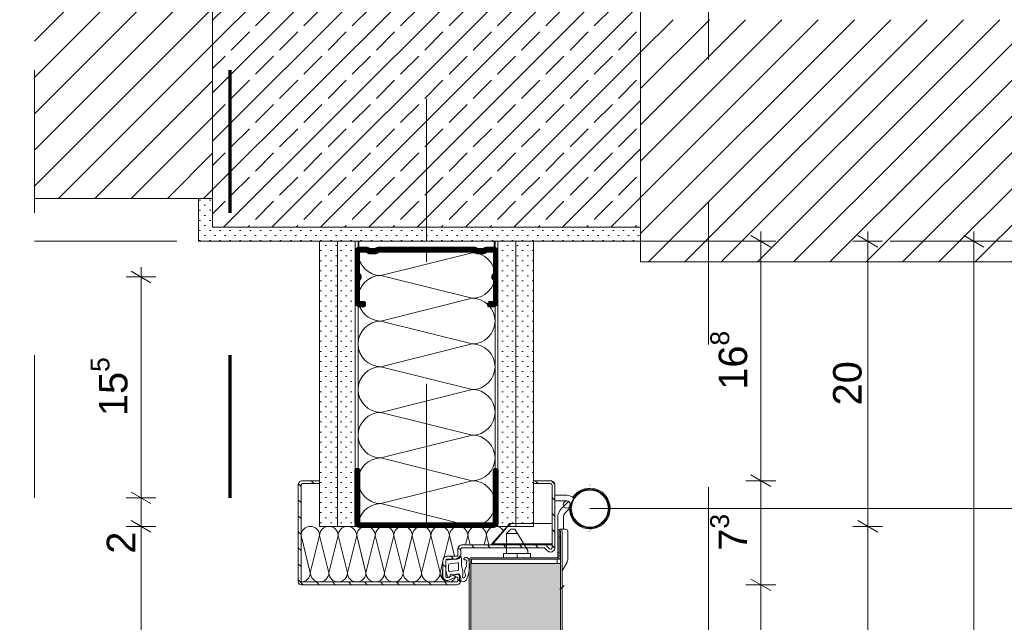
# Model space of a CAD drawing. Header units: metres. Extents: x -0.29 to 8.94, y -1.97 to 1.73.
# Tile 16 of 44: x -0.29 to 0.4, y 0.76 to 1.18. Entities that reach past the tile are written whole.
import ezdxf

# ---------------------------------------------------------------- set-up
doc = ezdxf.new("R2010")
doc.units = ezdxf.units.M
doc.header["$MEASUREMENT"] = 0
for name, pattern in [('Schnittlinie', [0.06, 0.03, -0.015, 0, -0.015]), ('Strichlinie doppelt', [0.109361, 0.052917, -0.021167, 0.014111, -0.021167]), ('Strichlinie eng', [0.023, 0.015, -0.008]), ('Untersicht', [0.02, 0.015, -0.005]), ('VERDECKT', [0.005625, 0.00375, -0.001875]), ('Wipeout_Contour', [1, 0, -1])]:
    doc.linetypes.add(name, pattern=pattern)
for name, color, linetype in [('152 - Bemaßung_ Beschriftung.Ausbau', 7, 'Continuous'), ('201 - Marker.Schnitt - versteckt Grundriss u. Detail SD', 7, 'Continuous'), ('301 - Elemente.Linie', 7, 'Continuous'), ('451 - Universal.Achsen Raster', 7, 'Continuous'), ('605 - Struktur.Wand Innen', 7, 'Continuous'), ('606 - Struktur.Wand Innen Ausbau', 7, 'Continuous'), ('607 - Struktur.Stütze', 7, 'Continuous'), ('608 - Struktur.Träger', 7, 'Continuous'), ('650 - Abdeckung.Fußboden Aufbau', 7, 'Continuous'), ('660 - Unterkonstruktion.Trockenbau', 7, 'Continuous'), ('Neubau_301 - Elemente.Linie', 7, 'Continuous'), ('Neubau_302 - Elemente.Schraffur', 7, 'Continuous'), ('Neubau_605 - Struktur.Wand Innen', 7, 'Continuous'), ('Neubau_606 - Struktur.Wand Innen Ausbau', 7, 'Continuous'), ('Neubau_653 - Abdeckung.TB Verkofferung', 7, 'Continuous')]:
    doc.layers.add(name, color=color, linetype=linetype)
doc.styles.add('ERSTELLTER_STIL_1', font='txt')
doc.dimstyles.new('ERSTELLTER_STIL__2', dxfattribs={"dimtxt": 0.02, "dimasz": 0.01064, "dimexe": 0.18, "dimexo": 0.0625, "dimgap": 0, "dimtad": 1, "dimzin": 0, "dimdsep": 46, "dimtxsty": 'ERSTELLTER_STIL_1', "dimblk": 'ARROWHEAD_2', "dimblk1": 'ARROWHEAD_2', "dimblk2": 'ARROWHEAD_2', "dimcen": 0.09, "dimse1": 1, "dimse2": 1, "dimclrd": 7, "dimclre": 7, "dimclrt": 7, "dimazin": 0, "dimtfac": 1, "dimtdec": 4, "dimtmove": 0, "dimatfit": 3, "dimfxl": 1, "dimtolj": 1, "dimtzin": 0, "dimarcsym": 0})
pattern_1 = [(45, (0, 0), (-0.003535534, 0.003535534), [0, -0.005])]
pattern_2 = [(45, (0, 0), (-0.01272792, 0.01272792), [])]

# ---------------------------------------------------------------- blocks, each defined once
blk = doc.blocks.new('*X3')
at = {"layer": 'Neubau_606 - Struktur.Wand Innen Ausbau', "color": 7, "linetype": 'Continuous', "lineweight": 5}
for p, q in [((0.02474, 1.02031), (-0.00726, 1.02831)), ((0.02474, 1.02031), (-0.03926, 1.00431)), ((0.02474, 0.98831), (-0.03926, 1.00431)), ((0.02474, 0.98831), (-0.03926, 0.97231)), ((0.02474, 0.95631), (-0.03926, 0.97231)), ((0.02474, 0.95631), (-0.03926, 0.94031)), ((0.02474, 0.92431), (-0.03926, 0.94031)), ((0.02474, 0.92431), (-0.03926, 0.90831)), ((0.02474, 0.89231), (-0.03926, 0.90831)), ((0.02474, 0.89231), (-0.03926, 0.87631)), ((0.02474, 0.86031), (-0.03926, 0.87631)), ((0.02474, 0.86031), (-0.03926, 0.84431)), ((0.02474, 0.82831), (-0.03926, 0.84431))]:
    blk.add_line(p, q, dxfattribs=at)
for centre, start, end in [((-0.03926, 1.02031), 150.00004, 180), ((0.02474, 1.03631), 270, 329.99996), ((-0.03926, 1.02031), 180, 270), ((0.02474, 1.00431), 0, 90), ((-0.03926, 0.98831), 90, 180), ((0.02474, 1.00431), 270, 0), ((-0.03926, 0.98831), 180, 270), ((0.02474, 0.97231), 0, 90), ((-0.03926, 0.95631), 90, 180), ((0.02474, 0.97231), 270, 0), ((-0.03926, 0.95631), 180, 270), ((0.02474, 0.94031), 0, 90), ((-0.03926, 0.92431), 90, 180), ((0.02474, 0.94031), 270, 0), ((-0.03926, 0.92431), 180, 270), ((0.02474, 0.90831), 0, 90), ((-0.03926, 0.89231), 90, 180), ((0.02474, 0.90831), 270, 0), ((-0.03926, 0.89231), 180, 270), ((0.02474, 0.87631), 0, 90), ((-0.03926, 0.86031), 90, 180), ((0.02474, 0.87631), 270, 0), ((-0.03926, 0.86031), 180, 270), ((0.02474, 0.84431), 0, 90), ((-0.03926, 0.82831), 90, 180), ((0.02474, 0.84431), 270, 0)]:
    blk.add_arc(centre, 0.016, start, end, dxfattribs=at)
blk = doc.blocks.new('*X4')
at = {"layer": 'Neubau_606 - Struktur.Wand Innen Ausbau', "color": 7, "linetype": 'Continuous', "lineweight": 5}
for p, q in [((-0.09527, 0.82181), (-0.08877, 0.79581)), ((-0.08227, 0.82181), (-0.08877, 0.79581)), ((-0.08227, 0.82181), (-0.07577, 0.79581)), ((-0.06927, 0.82181), (-0.07577, 0.79581)), ((-0.06927, 0.82181), (-0.06277, 0.79581)), ((-0.05627, 0.82181), (-0.06277, 0.79581)), ((-0.05627, 0.82181), (-0.04977, 0.79581)), ((-0.04327, 0.82181), (-0.04977, 0.79581)), ((-0.04327, 0.82181), (-0.03677, 0.79581)), ((-0.03027, 0.82181), (-0.03677, 0.79581)), ((-0.03027, 0.82181), (-0.02377, 0.79581)), ((-0.01727, 0.82181), (-0.02377, 0.79581)), ((-0.01727, 0.82181), (-0.01077, 0.79581)), ((-0.00427, 0.82181), (-0.01077, 0.79581)), ((-0.00427, 0.82181), (0.00223, 0.79581)), ((0.00873, 0.82181), (0.00454, 0.80507)), ((0.00873, 0.82181), (0.01235, 0.80731)), ((0.02173, 0.82181), (0.0201, 0.81531)), ((0.02173, 0.82181), (0.02335, 0.81531)), ((0.03473, 0.82181), (0.0331, 0.81531)), ((0.03473, 0.82181), (0.03635, 0.81531)), ((0.00423, 0.80381), (0.00223, 0.79581))]:
    blk.add_line(p, q, dxfattribs=at)
for centre, start, end in [((-0.08877, 0.82181), 90, 180), ((-0.08877, 0.82181), 0, 90), ((-0.07577, 0.82181), 90, 180), ((-0.07577, 0.82181), 0, 90), ((-0.06277, 0.82181), 90, 180), ((-0.06277, 0.82181), 0, 90), ((-0.04977, 0.82181), 90, 180), ((-0.04977, 0.82181), 0, 90), ((-0.03677, 0.82181), 90, 180), ((-0.03677, 0.82181), 0, 90), ((-0.02377, 0.82181), 90, 180), ((-0.02377, 0.82181), 0, 90), ((-0.01077, 0.82181), 90, 180), ((-0.01077, 0.82181), 0, 90), ((0.00223, 0.82181), 90, 180), ((0.00223, 0.82181), 0, 90), ((0.01523, 0.82181), 90, 180), ((0.01523, 0.82181), 0, 90), ((0.02823, 0.82181), 90, 180), ((0.02823, 0.82181), 0, 90), ((0.04123, 0.82181), 90, 180), ((0.04123, 0.82181), 33.03239, 90), ((-0.09527, 0.79581), 270, 0), ((-0.08227, 0.79581), 180, 270), ((-0.08227, 0.79581), 270, 0), ((-0.06927, 0.79581), 180, 270), ((-0.06927, 0.79581), 270, 0), ((-0.05627, 0.79581), 180, 270), ((-0.05627, 0.79581), 270, 0), ((-0.04327, 0.79581), 180, 270), ((-0.04327, 0.79581), 270, 0), ((-0.03027, 0.79581), 180, 270), ((-0.03027, 0.79581), 270, 0), ((-0.01727, 0.79581), 180, 270), ((-0.01727, 0.79581), 270, 0), ((-0.00427, 0.79581), 180, 270), ((-0.00427, 0.79581), 270, 0), ((0.00873, 0.79581), 180, 226.18694)]:
    blk.add_arc(centre, 0.0065, start, end, dxfattribs=at)
blk = doc.blocks.new('*D8')
at = {"layer": '152 - Bemaßung_ Beschriftung.Ausbau', "color": 7, "linetype": 'Continuous', "lineweight": 5}
for p, q in [((0.29507, 0.83235), (0.30907, 0.82426)), ((0.30207, -0.30669), (0.30207, 0.82831)), ((0.29507, -0.30265), (0.30907, -0.31074)), ((0.31257, -0.30669), (0.29157, -0.30669))]:
    blk.add_line(p, q, dxfattribs=at)
at = {"layer": '152 - Bemaßung_ Beschriftung.Ausbau', "color": 7, "lineweight": 5, "insert": (0.30195, 0.22919), "char_height": 0.02, "attachment_point": 7, "rotation": 90, "style": 'ERSTELLTER_STIL_1'}
blk.add_mtext('\\A1;{\\pql;\\fArial|b0|i0|c0|p38;1,13\\fArial|b0|i0|c0|p38;\\A1{\\H.66x;\\S5^  ;}}', dxfattribs=at)
blk = doc.blocks.new('ARROWHEAD_2')
at = {"color": 0, "linetype": 'Continuous', "lineweight": 0}
for p, q in [((-0.378, -0.655), (0.378, 0.655)), ((0, 0), (-1, 0))]:
    blk.add_line(p, q, dxfattribs=at)
blk = doc.blocks.new('*D9')
at = {"layer": '152 - Bemaßung_ Beschriftung.Ausbau', "color": 7, "linetype": 'Continuous', "lineweight": 5}
for p, q in [((0.30907, 1.02426), (0.29507, 1.03235)), ((0.30207, 1.02831), (0.30207, 1.03515)), ((0.31257, 1.02831), (0.29157, 1.02831)), ((0.30207, 0.82831), (0.30207, 1.02831)), ((0.29507, 0.83235), (0.30907, 0.82426)), ((0.31257, 0.82831), (0.29157, 0.82831)), ((0.30207, -0.30669), (0.30207, 0.82831))]:
    blk.add_line(p, q, dxfattribs=at)
at = {"layer": '152 - Bemaßung_ Beschriftung.Ausbau', "color": 7, "lineweight": 5, "insert": (0.29807, 0.91313), "char_height": 0.02, "attachment_point": 7, "rotation": 90, "style": 'ERSTELLTER_STIL_1'}
blk.add_mtext('\\A1;{\\pql;\\fArial|b0|i0|c0|p38;20}', dxfattribs=at)
blk = doc.blocks.new('*D10')
at = {"layer": '152 - Bemaßung_ Beschriftung.Ausbau', "color": 7, "linetype": 'Continuous', "lineweight": 5}
for p, q in [((0.38351, 1.02426), (0.36951, 1.03235)), ((0.37651, 1.02831), (0.37651, 1.03515)), ((0.38701, 1.02831), (0.36601, 1.02831)), ((0.37651, -1.05169), (0.37651, 1.02831)), ((0.36951, -1.04765), (0.38351, -1.05574)), ((0.38701, -1.05169), (0.36601, -1.05169)), ((0.37651, -1.05854), (0.37651, -1.05169))]:
    blk.add_line(p, q, dxfattribs=at)
at = {"layer": '152 - Bemaßung_ Beschriftung.Ausbau', "color": 7, "lineweight": 5, "insert": (0.37251, -0.0383), "char_height": 0.02, "attachment_point": 7, "rotation": 90, "style": 'ERSTELLTER_STIL_1'}
blk.add_mtext('\\A1;{\\pql;\\fArial|b0|i0|c0|p38;2,08}', dxfattribs=at)
blk = doc.blocks.new('*D13')
at = {"layer": '152 - Bemaßung_ Beschriftung.Ausbau', "color": 7, "linetype": 'Continuous', "lineweight": 5}
for p, q in [((0.22007, 0.79135), (0.23407, 0.78326)), ((0.22707, -0.26569), (0.22707, 0.78731)), ((0.22007, -0.26165), (0.23407, -0.26974)), ((0.23757, -0.26569), (0.21657, -0.26569))]:
    blk.add_line(p, q, dxfattribs=at)
at = {"layer": '152 - Bemaßung_ Beschriftung.Ausbau', "color": 7, "lineweight": 5, "char_height": 0.02, "attachment_point": 7, "rotation": 90, "style": 'ERSTELLTER_STIL_1'}
for s, insert in [('\\A1;{\\pql;\\fArial|b0|i0|c0|p38;Durchgangsbreite}', (0.25107, 0.15292)), ('\\A1;{\\pql;\\fArial|b0|i0|c0|p38;1,05\\fArial|b0|i0|c0|p38;\\A1{\\H.66x;\\S3^  ;}}', (0.22695, 0.22919))]:
    blk.add_mtext(s, dxfattribs=dict(at, insert=insert))
blk = doc.blocks.new('*D14')
at = {"layer": '152 - Bemaßung_ Beschriftung.Ausbau', "color": 7, "linetype": 'Continuous', "lineweight": 5}
for p, q in [((0.22007, 0.86435), (0.23407, 0.85626)), ((0.22707, 0.78731), (0.22707, 0.86031)), ((0.23757, 0.78731), (0.21657, 0.78731)), ((0.22007, 0.79135), (0.23407, 0.78326)), ((0.22707, -0.26569), (0.22707, 0.78731))]:
    blk.add_line(p, q, dxfattribs=at)
at = {"layer": '152 - Bemaßung_ Beschriftung.Ausbau', "color": 7, "lineweight": 5, "insert": (0.2233, 0.81121), "char_height": 0.02, "attachment_point": 7, "rotation": 90, "style": 'ERSTELLTER_STIL_1'}
blk.add_mtext('\\A1;{\\pql;\\fArial|b0|i0|c0|p38;7\\fArial|b0|i0|c0|p38;\\A1{\\H.66x;\\S3^  ;}}', dxfattribs=at)
blk = doc.blocks.new('*D15')
at = {"layer": '152 - Bemaßung_ Beschriftung.Ausbau', "color": 7, "linetype": 'Continuous', "lineweight": 5}
for p, q in [((0.23407, 1.02426), (0.22007, 1.03235)), ((0.22707, 1.02831), (0.22707, 1.03515)), ((0.23757, 1.02831), (0.21657, 1.02831)), ((0.22707, 0.86031), (0.22707, 1.02831)), ((0.22007, 0.86435), (0.23407, 0.85626)), ((0.23757, 0.86031), (0.21657, 0.86031)), ((0.22707, 0.78731), (0.22707, 0.86031))]:
    blk.add_line(p, q, dxfattribs=at)
at = {"layer": '152 - Bemaßung_ Beschriftung.Ausbau', "color": 7, "lineweight": 5, "insert": (0.2234, 0.92412), "char_height": 0.02, "attachment_point": 7, "rotation": 90, "style": 'ERSTELLTER_STIL_1'}
blk.add_mtext('\\A1;{\\pql;\\fArial|b0|i0|c0|p38;16\\fArial|b0|i0|c0|p38;\\A1{\\H.66x;\\S8^  ;}}', dxfattribs=at)
blk = doc.blocks.new('*D19')
at = {"layer": '152 - Bemaßung_ Beschriftung.Ausbau', "color": 7, "linetype": 'Continuous', "lineweight": 5}
for p, q in [((-0.2075, 0.82831), (-0.2075, 0.84831)), ((-0.2145, 0.83235), (-0.2005, 0.82426)), ((-0.197, 0.82831), (-0.218, 0.82831)), ((-0.2075, -0.30669), (-0.2075, 0.82831)), ((-0.2145, -0.30265), (-0.2005, -0.31074)), ((-0.197, -0.30669), (-0.218, -0.30669))]:
    blk.add_line(p, q, dxfattribs=at)
at = {"layer": '152 - Bemaßung_ Beschriftung.Ausbau', "color": 7, "lineweight": 5, "char_height": 0.02, "attachment_point": 7, "rotation": 90, "style": 'ERSTELLTER_STIL_1'}
for s, insert in [('\\A1;{\\pql;\\fArial|b0|i0|c0|p38;2}', (-0.2115, 0.80908)), ('\\A1;{\\pql;\\fArial|b0|i0|c0|p38;1,13\\fArial|b0|i0|c0|p38;\\A1{\\H.66x;\\S5^  ;}}', (-0.20762, 0.2216))]:
    blk.add_mtext(s, dxfattribs=dict(at, insert=insert))
blk = doc.blocks.new('*D20')
at = {"layer": '152 - Bemaßung_ Beschriftung.Ausbau', "color": 7, "linetype": 'Continuous', "lineweight": 5}
for p, q in [((-0.2075, 0.84831), (-0.2075, 1.00331)), ((-0.2145, 0.85235), (-0.2005, 0.84426)), ((-0.197, 0.84831), (-0.218, 0.84831)), ((-0.2075, 0.82831), (-0.2075, 0.84831)), ((-0.2145, 0.83235), (-0.2005, 0.82426))]:
    blk.add_line(p, q, dxfattribs=at)
blk = doc.blocks.new('*D21')
at = {"layer": '152 - Bemaßung_ Beschriftung.Ausbau', "color": 7, "linetype": 'Continuous', "lineweight": 5}
for p, q in [((-0.2075, 1.00331), (-0.2075, 1.01015)), ((-0.197, 1.00331), (-0.218, 1.00331)), ((-0.2005, 0.99926), (-0.2145, 1.00735)), ((-0.2075, 0.84831), (-0.2075, 1.00331)), ((-0.2145, 0.85235), (-0.2005, 0.84426))]:
    blk.add_line(p, q, dxfattribs=at)
at = {"layer": '152 - Bemaßung_ Beschriftung.Ausbau', "color": 7, "lineweight": 5, "insert": (-0.21117, 0.90562), "char_height": 0.02, "attachment_point": 7, "rotation": 90, "style": 'ERSTELLTER_STIL_1'}
blk.add_mtext('\\A1;{\\pql;\\fArial|b0|i0|c0|p38;15\\fArial|b0|i0|c0|p38;\\A1{\\H.66x;\\S5^  ;}}', dxfattribs=at)

msp = doc.modelspace()

# ---------------------------------------------------------------- hatches: boundary and pattern name
at = {"layer": '606 - Struktur.Wand Innen Ausbau', "linetype": 'Continuous', "lineweight": 5}
h = msp.add_hatch(dxfattribs=at)
h.set_pattern_fill('Gips_0001', style=0, pattern_type=2)
h.set_pattern_definition(pattern_1)
h.paths.add_polyline_path([(0.02425, -0.28317), (0.08673, -0.28317), (0.08673, 0.80231), (0.02425, 0.80231)])
at = {"layer": 'Neubau_302 - Elemente.Schraffur', "linetype": 'Continuous', "lineweight": 5}
h = msp.add_hatch(dxfattribs=at)
h.set_pattern_fill('ANSI31_0001', style=0, pattern_type=2)
h.set_pattern_definition([(135, (0.1653695, 0.303677), (0.00561266, 0.00561266), [])])
h.paths.add_polyline_path([(-0.09727, 0.85731), (-0.09727, 0.78931, 0.414214), (-0.09527, 0.78731), (0.01373, 0.78731, 0.385132), (0.01671, 0.79001), (0.01662, 0.79003, -0.325487), (0.01593, 0.79099), (0.01593, 0.79385, 0.134374), (0.01458, 0.79468), (0.01328, 0.79427, -0.131605), (0.01277, 0.79424), (0.01217, 0.7944), (0.00895, 0.79297), (0.00879, 0.79261, -0.298375), (0.0086, 0.79249), (0.00827, 0.79249, -0.117564), (0.008, 0.79255), (0.00763, 0.79239, -0.5421), (0.00623, 0.79331), (0.00623, 0.80431, -0.1238), (0.00635, 0.80478), (0.0064, 0.80518, -0.826911), (0.00684, 0.80523, -0.100549), (0.00723, 0.80531), (0.01255, 0.80531), (0.01323, 0.80539, 0.155261), (0.01573, 0.80711, -0.35623), (0.01656, 0.80732, 0.083487), (0.01673, 0.80831), (0.01673, 0.81231, -0.414214), (0.01773, 0.81331), (0.07507, 0.81331, -0.198912), (0.07578, 0.81301), (0.07761, 0.81118, 0.198912), (0.07973, 0.81031, 0.414214), (0.08273, 0.81331), (0.08273, 0.85731, 0.414214), (0.07973, 0.86031), (0.06773, 0.86031), (0.06773, 0.85831), (0.07973, 0.85831, -0.414214), (0.08073, 0.85731), (0.08073, 0.81331, -0.668179), (0.07902, 0.8126), (0.07719, 0.81443, 0.198912), (0.07507, 0.81531), (0.01773, 0.81531, 0.414214), (0.01473, 0.81231), (0.01473, 0.80831, -0.414214), (0.01373, 0.80731), (0.00723, 0.80731, 0.414214), (0.00423, 0.80431), (0.00423, 0.79331, 0.5421), (0.00844, 0.79056), (0.01332, 0.79272, -0.5421), (0.01473, 0.79181), (0.01473, 0.79031, -0.414214), (0.01373, 0.78931), (-0.09527, 0.78931), (-0.09527, 0.85731, -0.414214), (-0.09427, 0.85831), (-0.08227, 0.85831), (-0.08227, 0.86031), (-0.09427, 0.86031, 0.414214)])
at = {"layer": 'Neubau_605 - Struktur.Wand Innen', "linetype": 'Continuous', "lineweight": 5}
h = msp.add_hatch(dxfattribs=at)
h.set_pattern_fill('MW_Ziegel_0001', style=0, pattern_type=2)
h.set_pattern_definition(pattern_2)
h.paths.add_polyline_path([(-0.15726, 1.24832), (-0.28226, 1.24832), (-0.28226, 1.05832), (-0.15726, 1.05832)])
at = {"layer": 'Neubau_606 - Struktur.Wand Innen Ausbau', "linetype": 'Continuous', "lineweight": 5}
h = msp.add_hatch(dxfattribs=at)
h.set_pattern_fill('Gips_0001', style=0, pattern_type=2)
h.set_pattern_definition(pattern_1)
h.paths.add_polyline_path([(-0.08227, 0.82831), (-0.06977, 0.82831), (-0.06977, 1.02831), (-0.08227, 1.02831)])
h = msp.add_hatch(dxfattribs=at)
h.set_pattern_fill('Gips_0001', style=0, pattern_type=2)
h.set_pattern_definition(pattern_1)
h.paths.add_polyline_path([(-0.06977, 0.82831), (-0.05727, 0.82831), (-0.05727, 1.02831), (-0.06977, 1.02831)])
h = msp.add_hatch(dxfattribs=at)
h.set_pattern_fill('Gips_0001', style=0, pattern_type=2)
h.set_pattern_definition(pattern_1)
h.paths.add_polyline_path([(0.05523, 0.82831), (0.05523, 1.02831), (0.04273, 1.02831), (0.04273, 0.82831)])
h = msp.add_hatch(dxfattribs=at)
h.set_pattern_fill('Gips_0001', style=0, pattern_type=2)
h.set_pattern_definition(pattern_1)
h.paths.add_polyline_path([(0.06773, 0.82831), (0.06773, 1.02831), (0.05523, 1.02831), (0.05523, 0.82831)])

# ---------------------------------------------------------------- linework, layer by layer
at = {"layer": '301 - Elemente.Linie', "color": 160, "linetype": 'Strichlinie eng', "lineweight": 70, "true_color": 0x3232ff, "flags": 128}
msp.add_lwpolyline([(-0.14532, 1.54831), (-0.14532, -1.97169)], dxfattribs=at)
at = {"layer": '650 - Abdeckung.Fußboden Aufbau', "color": 7, "linetype": 'Continuous', "lineweight": 13}
for points in [[(-0.00726, 1.02831), (-0.16726, 1.02831), (-0.16726, 1.05832), (-0.28226, 1.05832)], [(-0.00726, 1.01382), (-0.00726, 1.02831)], [(1.18274, 1.01382), (0.14274, 1.01382)]]:
    msp.add_lwpolyline(points, dxfattribs=at)
at = {"layer": '660 - Unterkonstruktion.Trockenbau', "color": 7, "linetype": 'Continuous', "lineweight": 70, "flags": 128}
msp.add_lwpolyline([(0.04213, 0.86831), (0.04213, 0.83106, -0.414214), (0.03938, 0.82831), (-0.05392, 0.82831, -0.414214), (-0.05667, 0.83106), (-0.05667, 0.86831), (-0.05492, 0.86831), (-0.05492, 0.83106, 0.414214), (-0.05392, 0.83006), (0.03938, 0.83006, 0.414214), (0.04038, 0.83106), (0.04038, 0.86831)], format="xyb", close=True, dxfattribs=at)
at = {"layer": 'Neubau_301 - Elemente.Linie', "color": 1, "linetype": 'Continuous', "lineweight": 5}
for p, q in [((-0.08227, 0.82831), (-0.08227, 1.02831)), ((-0.08227, 1.02831), (-0.06977, 1.02831)), ((-0.06977, 1.02831), (-0.05727, 1.02831)), ((-0.06977, 0.82831), (-0.06977, 1.02831)), ((-0.05727, 0.82831), (-0.05727, 1.02831)), ((-0.05526, 0.82831), (-0.05526, 1.02831)), ((0.04074, 0.82831), (0.04074, 1.02831)), ((0.04273, 0.82831), (0.04273, 1.02831)), ((0.04273, 1.02831), (0.05523, 1.02831)), ((0.05523, 0.82831), (0.05523, 1.02831)), ((0.05523, 1.02831), (0.06773, 1.02831)), ((0.06773, 0.82831), (0.06773, 1.02831)), ((-0.06977, 0.82831), (-0.06977, 0.93075)), ((0.05523, 0.82831), (0.05523, 0.93075)), ((0.06773, 0.86031), (0.06773, 0.86036)), ((0.08273, 0.85731), (0.08273, 0.85736)), ((0.10723, 0.85731), (0.10723, 0.85736)), ((0.09104, 0.85011), (0.08273, 0.85011)), ((0.09546, 0.84838), (0.09714, 0.85006)), ((0.09104, 0.84611), (0.08273, 0.84611)), ((0.08734, 0.84075), (0.09232, 0.84576)), ((0.09354, 0.84081), (0.09353, 0.84386)), ((0.09019, 0.83794), (0.093, 0.84074)), ((0.093, 0.84074), (0.093, 0.84079)), ((0.12323, 0.84081), (0.12323, 0.84086)), ((0.08473, 0.8344), (0.08473, 0.82481)), ((0.08873, 0.83446), (0.08873, 0.8344)), ((0.08873, 0.8344), (0.08873, 0.82631)), ((-0.08227, 0.82831), (-0.06977, 0.82831)), ((-0.06977, 0.82831), (-0.05727, 0.82831)), ((0.04273, 0.82831), (-0.05727, 0.82831)), ((0.05523, 0.82831), (0.04273, 0.82831)), ((0.04873, 0.82331), (0.04873, 0.82336)), ((0.04873, 0.82331), (0.04873, 0.82336)), ((0.05173, 0.82631), (0.05173, 0.82636)), ((0.05173, 0.82631), (0.05173, 0.82636)), ((0.05173, 0.82631), (0.05173, 0.82636)), ((0.05473, 0.82631), (0.05473, 0.82636)), ((0.05473, 0.82631), (0.05473, 0.82636)), ((0.05473, 0.82631), (0.05473, 0.82636)), ((0.06773, 0.82831), (0.05523, 0.82831)), ((0.05626, 0.82831), (0.05626, 0.82836)), ((0.05653, 0.82331), (0.05653, 0.82336)), ((0.08473, 0.82481), (0.08473, 0.80631)), ((0.08573, 0.82481), (0.08573, 0.82076)), ((0.08623, 0.82631), (0.08873, 0.82631)), ((0.08673, 0.82481), (0.08673, -0.17909)), ((0.08773, 0.82481), (0.08773, 0.79699)), ((0.08873, 0.82631), (0.09023, 0.82631)), ((0.09173, 0.82481), (0.09173, 0.80546)), ((0.10723, 0.82481), (0.10723, 0.82486)), ((0.08573, 0.82076), (0.08673, 0.82076)), ((0.08573, 0.82076), (0.08573, 0.80991)), ((0.04673, 0.80931), (0.04673, 0.80936)), ((0.04673, 0.80931), (0.04673, 0.80936)), ((0.04853, 0.80931), (0.04853, 0.80936)), ((0.04853, 0.80931), (0.04853, 0.80936)), ((0.04873, 0.80951), (0.04873, 0.80956)), ((0.04873, 0.80951), (0.04873, 0.80956)), ((0.05623, 0.80931), (0.05623, 0.80936)), ((0.06373, 0.81131), (0.06373, 0.81136)), ((0.06373, 0.80951), (0.06373, 0.80956)), ((0.06373, 0.80951), (0.06373, 0.80956)), ((0.06373, 0.80951), (0.06373, 0.80956)), ((0.06392, 0.80931), (0.06392, 0.80936)), ((0.08473, 0.80991), (0.08573, 0.80991)), ((0.08573, 0.80991), (0.08573, 0.80681)), ((0.00623, 0.80389), (0.0064, 0.80518)), ((0.00623, 0.79779), (0.00623, 0.80389)), ((0.01323, 0.80539), (0.00823, 0.80479)), ((0.00823, 0.7973), (0.00823, 0.80133)), ((0.01456, 0.80263), (0.00876, 0.80193)), ((0.01523, 0.80203), (0.01523, 0.798)), ((0.01713, 0.80574), (0.01713, 0.80474)), ((0.01713, 0.80474), (0.01743, 0.80459)), ((0.01713, 0.80444), (0.01743, 0.80459)), ((0.01713, 0.80334), (0.01713, 0.80444)), ((0.01713, 0.80334), (0.01743, 0.80319)), ((0.01713, 0.80304), (0.01743, 0.80319)), ((0.01713, 0.80203), (0.01713, 0.80304)), ((0.02098, 0.80355), (0.02046, 0.80134)), ((0.02273, 0.80481), (0.02273, -0.17909)), ((0.02373, -0.17909), (0.02373, 0.80481)), ((0.02373, 0.80231), (0.08673, 0.80231)), ((0.02423, 0.80631), (0.03698, 0.80631)), ((0.02423, 0.80231), (0.02423, 0.80531)), ((0.02423, 0.80531), (0.08423, 0.80531)), ((0.03698, 0.80631), (0.06048, 0.80631)), ((0.04673, 0.80631), (0.04673, 0.80636)), ((0.04673, 0.80631), (0.04673, 0.80636)), ((0.04673, 0.80631), (0.04673, 0.80636)), ((0.05103, 0.80631), (0.05103, 0.80636)), ((0.05173, 0.80631), (0.05173, 0.80636)), ((0.05623, 0.80631), (0.05623, 0.80636)), ((0.06048, 0.80631), (0.08473, 0.80631)), ((0.06073, 0.80631), (0.06073, 0.80636)), ((0.06143, 0.80631), (0.06143, 0.80636)), ((0.06143, 0.80631), (0.06143, 0.80636)), ((0.06573, 0.80631), (0.06573, 0.80636)), ((0.08232, 0.80631), (0.08232, 0.80636)), ((0.08423, 0.80531), (0.08523, 0.80531)), ((0.08423, 0.80231), (0.08423, 0.80531)), ((0.08473, 0.80631), (0.08523, 0.80631)), ((0.08773, 0.79699), (0.09103, 0.80271)), ((0.00963, 0.79454), (0.00879, 0.79261)), ((0.0147, 0.7974), (0.0089, 0.79671)), ((0.01277, 0.79424), (0.0103, 0.79487)), ((0.01523, 0.79489), (0.01328, 0.79427)), ((0.01593, 0.79099), (0.01593, 0.79419)), ((0.01999, 0.79928), (0.01935, 0.79655)), ((0.08773, 0.79699), (0.08773, -0.17909)), ((0.08773, 0.79647), (0.08773, 0.79652)), ((0.08773, 0.79647), (0.08773, 0.78439)), ((-0.08029, 0.78731), (-0.08029, 0.78736)), ((0.0086, 0.79249), (0.00827, 0.79249)), ((0.01803, 0.78958), (0.01662, 0.79003)), ((0.01988, 0.79335), (0.01925, 0.79239)), ((0.08923, 0.78689), (0.08623, 0.78389))]:
    msp.add_line(p, q, dxfattribs=at)
at = {"layer": 'Neubau_301 - Elemente.Linie', "color": 1, "linetype": 'VERDECKT', "lineweight": 5}
for p, q in [((0.04962, 0.82873), (0.03838, 0.8158)), ((0.04002, 0.81681), (0.04991, 0.82871)), ((0.04962, 0.82873), (0.0498, 0.82858)), ((0.04963, 0.82874), (0.05076, 0.83005)), ((0.05076, 0.83005), (0.05133, 0.82956)), ((0.05095, 0.82912), (0.05133, 0.82956)), ((0.05133, 0.83031), (0.05133, 0.82956)), ((0.05133, 0.83031), (0.05175, 0.83031)), ((0.05133, 0.82956), (0.05144, 0.82956)), ((0.05175, 0.83031), (0.05175, 0.83014)), ((0.08073, 0.83031), (0.05175, 0.83031)), ((0.08073, 0.82956), (0.08052, 0.82956)), ((0.08073, 0.81606), (0.08073, 0.83031)), ((0.08073, 0.82956), (0.08073, 0.83031)), ((0.08073, 0.81531), (0.08073, 0.82956)), ((0.03838, 0.8158), (0.03873, 0.81549)), ((0.08073, 0.81606), (0.03873, 0.81606)), ((0.03873, 0.81606), (0.03873, 0.81531)), ((0.08073, 0.81531), (0.03873, 0.81531)), ((0.08073, 0.81531), (0.03893, 0.81531)), ((0.07372, 0.81531), (0.07372, 0.81531)), ((0.08073, 0.81606), (0.08073, 0.81531))]:
    msp.add_line(p, q, dxfattribs=at)
at = {"layer": 'Neubau_301 - Elemente.Linie', "color": 1, "linetype": 'Continuous', "lineweight": 5}
msp.add_lwpolyline([(0.08073, 0.85731, 0.414214), (0.07973, 0.85831), (0.06773, 0.85831), (0.06773, 0.86031), (0.07973, 0.86031, -0.414214), (0.08273, 0.85731), (0.08273, 0.81331, -0.414214), (0.07973, 0.81031, -0.198912), (0.07761, 0.81118), (0.07578, 0.81301, 0.198912), (0.07507, 0.81331), (0.01773, 0.81331, 0.414214), (0.01673, 0.81231), (0.01673, 0.80831, -0.414214), (0.01373, 0.80531), (0.00723, 0.80531, 0.414214), (0.00623, 0.80431), (0.00623, 0.79331, 0.5421), (0.00763, 0.79239), (0.01252, 0.79455, -0.5421), (0.01673, 0.79181), (0.01673, 0.79031, -0.414214), (0.01373, 0.78731), (-0.09527, 0.78731, -0.414214), (-0.09727, 0.78931), (-0.09727, 0.85731, -0.414214), (-0.09427, 0.86031), (-0.08227, 0.86031), (-0.08227, 0.85831), (-0.09427, 0.85831, 0.414214), (-0.09527, 0.85731), (-0.09527, 0.78931), (0.01373, 0.78931, 0.414214), (0.01473, 0.79031), (0.01473, 0.79181, 0.5421), (0.01332, 0.79272), (0.00844, 0.79056, -0.5421), (0.00423, 0.79331), (0.00423, 0.80431, -0.414214), (0.00723, 0.80731), (0.01373, 0.80731, 0.414214), (0.01473, 0.80831), (0.01473, 0.81231, -0.414214), (0.01773, 0.81531), (0.07507, 0.81531, -0.198912), (0.07719, 0.81443), (0.07902, 0.8126, 0.668179), (0.08073, 0.81331)], format="xyb", close=True, dxfattribs=at)
at = {"layer": 'Neubau_301 - Elemente.Linie', "color": 1, "linetype": 'VERDECKT', "lineweight": 5, "flags": 128}
for points in [[(0.04991, 0.82871), (0.04998, 0.82884), (0.05006, 0.82897), (0.05014, 0.8291)], [(0.05178, 0.83026), (0.05178, 0.83023), (0.05177, 0.83019), (0.05175, 0.83014), (0.05173, 0.83008), (0.05171, 0.83001), (0.05167, 0.82994), (0.05163, 0.82986), (0.05159, 0.82978), (0.05154, 0.82969), (0.05148, 0.8296), (0.05141, 0.82951), (0.05134, 0.82942), (0.05126, 0.82934), (0.05118, 0.82927), (0.05109, 0.8292), (0.05101, 0.82915), (0.05092, 0.8291), (0.05083, 0.82907), (0.05074, 0.82904), (0.05066, 0.82902), (0.05057, 0.82901), (0.05048, 0.82901), (0.0504, 0.82902), (0.05031, 0.82904), (0.05022, 0.82907), (0.05014, 0.8291)], [(0.05175, 0.83031), (0.05177, 0.8303), (0.05178, 0.83029), (0.05178, 0.83026)], [(0.04002, 0.81681), (0.03992, 0.81672), (0.03982, 0.81663), (0.03972, 0.81654), (0.03962, 0.81646), (0.03952, 0.81638), (0.03942, 0.81631), (0.03932, 0.81624), (0.03923, 0.81619), (0.03913, 0.81614), (0.03903, 0.8161), (0.03893, 0.81608), (0.03883, 0.81606), (0.03873, 0.81606)]]:
    msp.add_lwpolyline(points, dxfattribs=at)
at = {"layer": 'Neubau_301 - Elemente.Linie', "color": 1, "linetype": 'Continuous', "lineweight": 5}
for points in [[(0.05173, 0.82631), (0.04873, 0.82331)], [(0.04873, 0.80951), (0.04873, 0.82331)], [(0.04873, 0.82331), (0.05653, 0.82331)], [(0.05173, 0.82631), (0.05473, 0.82631)], [(0.05473, 0.82631), (0.06373, 0.81131)], [(0.04673, 0.80631), (0.04673, 0.80931)], [(0.04673, 0.80931), (0.06573, 0.80931)], [(0.05623, 0.80631), (0.05623, 0.80931)], [(0.06373, 0.80951), (0.06373, 0.81131)], [(0.06573, 0.80631), (0.06573, 0.80931)], [(0.04673, 0.80631), (0.06573, 0.80631)]]:
    msp.add_lwpolyline(points, dxfattribs=at)
msp.add_lwpolyline([(0.01278, 0.79248, -0.959384), (0.00362, 0.79535), (0.00423, 0.79902)], format="xyb", dxfattribs=at)
for centre, radius in [((0.10723, 0.84081), 0.0135), ((0.10723, 0.84081), 0.013), ((0.09103, 0.8436), 0.00251)]:
    msp.add_circle(centre, radius, dxfattribs=at)
for centre, radius, start, end in [((0.09107, 0.84367), 0.00644, 42.34663, 90.28568), ((0.10723, 0.84081), 0.01369, 177.92972, 137.44952), ((0.10723, 0.84081), 0.01423, 233.93329, 147.06927), ((0.10723, 0.84081), 0.01369, 137.44952, 147.48287), ((0.09103, 0.8436), 0.00251, 59.25553, 89.90899), ((0.09103, 0.8436), 0.00251, 5.91225, 59.14446), ((0.10723, 0.84081), 0.01423, 165.68261, 180.24274), ((0.0938, 0.83437), 0.00907, 135.36715, 179.83766), ((0.09367, 0.83443), 0.00494, 134.76945, 179.65495), ((0.10723, 0.84081), 0.01423, 180.24274, 233.93329), ((0.09367, 0.83443), 0.00494, 179.65495, 180.34505), ((0.08623, 0.82481), 0.0015, 90, 180), ((0.08623, 0.82481), 0.0005, 0, 180), ((0.08623, 0.82481), 0.0015, 0, 90), ((0.09021, 0.82478), 0.00152, 0.78482, 89.21518), ((0.04853, 0.80951), 0.0002, 270, 0), ((0.06393, 0.80951), 0.0002, 180, 270), ((0.00662, 0.80516), 0.000223, 14.55524, 174.78679), ((0.00816, 0.80702), 0.00223, 233.66252, 271.71486), ((0.00883, 0.80133), 0.0006, 96.84277, 180), ((0.01178, 0.81017), 0.005, 286.89513, 322.59116), ((0.01463, 0.80203), 0.0006, 0, 96.84277), ((0.01628, 0.8067), 0.000685, 36.55635, 140.95209), ((0.01384, 0.80574), 0.00329, 0, 24.64765), ((0.0519, 0.806), 0.035, 186.50808, 193.20578), ((0.01966, 0.80556), 0.000806, 118.95336, 289.0894), ((0.02032, 0.80461), 0.00196, 44.36054, 122.53542), ((0.02013, 0.80381), 0.001, 77.67665, 101.79717), ((0.01971, 0.80043), 0.00113, 287.83812, 46.04182), ((0.02002, 0.80384), 0.001, 342.58534, 71.24846), ((0.00236, 0.80036), 0.02055, 331.36405, 13.1986), ((0.02056, 0.80132), 0.0001, 166.93997, 226.04183), ((0.02047, 0.80442), 0.002, 18.4002, 51.18402), ((0.02426, 0.80477), 0.00153, 91.14199, 178.85801), ((0.02424, 0.80479), 0.000513, 91.39718, 178.60282), ((0.08522, 0.80682), 0.000511, 271.25671, 358.74329), ((0.08525, 0.80681), 0.0015, 269.21898, 350.39216), ((0.08656, 0.80531), 0.00517, 329.79418, 1.64363), ((0.01739, 0.79845), 0.01118, 183.37587, 210.41571), ((0.00883, 0.7973), 0.0006, 180, 276.84277), ((0.01017, 0.79429), 0.0006, 77.66091, 155.37644), ((0.01298, 0.79522), 0.001, 257.66091, 287.65012), ((0.01463, 0.798), 0.0006, 276.84277, 0), ((0.01533, 0.79429), 0.000609, 350.57602, 99.42398), ((0.01149, 0.79559), 0.00678, 339.14811, 20.79455), ((0.02356, 0.7969), 0.00422, 184.78405, 211.51201), ((0.01911, 0.79418), 0.001, 349.7714, 31.51201), ((0.02008, 0.79925), 0.0001, 107.83812, 166.93997), ((0.00827, 0.79309), 0.0006, 210.41571, 270), ((0.0086, 0.79269), 0.0002, 270, 336.45511), ((0.01693, 0.79099), 0.001, 180, 252.11752), ((0.01862, 0.79293), 0.00083, 162.35969, 319.7862), ((0.01865, 0.79148), 0.002, 252.11752, 331.04855), ((0.01763, 0.79444), 0.0025, 334.08903, 349.7714)]:
    msp.add_arc(centre, radius, start, end, dxfattribs=at)
at = {"layer": 'Neubau_301 - Elemente.Linie', "color": 1, "linetype": 'VERDECKT', "lineweight": 5}
msp.add_arc((0.05133, 0.82956), 0.00075, 90, 139, dxfattribs=at)
at = {"layer": 'Neubau_605 - Struktur.Wand Innen', "color": 1, "linetype": 'Continuous', "lineweight": 18}
msp.add_lwpolyline([(-0.28226, 1.05832), (-0.15726, 1.05832)], dxfattribs=at)
at = {"layer": 'Neubau_606 - Struktur.Wand Innen Ausbau', "color": 1, "linetype": 'Continuous', "lineweight": 13}
for p, q in [((-0.08226, 1.02831), (-0.06976, 1.02831)), ((-0.06976, 1.02831), (-0.05726, 1.02831)), ((-0.05726, 1.02831), (0.04274, 1.02831)), ((0.04274, 1.02831), (0.05524, 1.02831)), ((0.05524, 1.02831), (0.06774, 1.02831))]:
    msp.add_line(p, q, dxfattribs=at)
at = {"layer": 'Neubau_606 - Struktur.Wand Innen Ausbau', "color": 1, "linetype": 'Continuous', "lineweight": 5}
for p, q in [((-0.07726, 1.02831), (-0.02226, 1.02831)), ((-0.02226, 1.02831), (0.00774, 1.02831)), ((0.00774, 1.02831), (0.06274, 1.02831))]:
    msp.add_line(p, q, dxfattribs=at)
at = {"layer": 'Neubau_653 - Abdeckung.TB Verkofferung', "color": 1, "linetype": 'Continuous', "lineweight": 5, "flags": 128}
msp.add_lwpolyline([(0.08623, -0.30469, 0.413983), (1.20973, 0.84081), (0.10723, 0.84081)], format="xyb", dxfattribs=at)

# ---------------------------------------------------------------- block references
at = {"layer": 'Neubau_606 - Struktur.Wand Innen Ausbau', "color": 7, "linetype": 'Continuous', "lineweight": 5}
for name in ['*X3', '*X4']:
    msp.add_blockref(name, (0, 0), dxfattribs=at)

# ---------------------------------------------------------------- dimensions: what is measured, and where the dimension line sits
at = {"layer": '152 - Bemaßung_ Beschriftung.Ausbau', "color": 7, "linetype": 'Continuous', "lineweight": 5}
for base, p1, p2, picture, middle in [((-0.20749602, 1.00330547), (-0.00727122, 0.84830549), (-0.00727122, 1.00330547), '*D21', (-0.22149602, 0.94787873)), ((-0.2075, 0.84831), (-0.05727, 0.82831), (-0.00727, 0.84831), '*D20', (-0.2215, 0.81671)), ((0.22707, 0.86031), (-0.09527, 0.78731), (0.06773, 0.86031), '*D14', (0.21307, 0.84584)), ((-0.2074960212, 0.8283054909), (-0.0572712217, -0.3066945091), (-0.0572712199, 0.8283054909), '*D19', (-0.2214960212, 0.2745910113)), ((0.3020716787, 0.8283054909), (0.0677287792, -0.3066945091), (0.0677287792, 0.8283054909), '*D8', (0.2880716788, 0.2821795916))]:
    dim = msp.add_linear_dim(base=base, p1=p1, p2=p2, angle=90, dimstyle='ERSTELLTER_STIL__2', dxfattribs=at)
    dim.commit()
    dim.dimension.update_dxf_attribs({"geometry": picture, "text_midpoint": middle, "dimtype": 160, "text_rotation": 90})
dim = msp.add_linear_dim(base=(0.22707, 0.78731), p1=(0.01373, -0.26569), p2=(-0.09527, 0.78731), angle=90, text='<MeasuredValue>^MDurchgangsbreite', dimstyle='ERSTELLTER_STIL__2', dxfattribs=at)
dim.commit()
dim.dimension.update_dxf_attribs({"geometry": '*D13', "text_midpoint": (0.24107, 0.26765), "dimtype": 160, "text_rotation": 90})

# ---------------------------------------------------------------- next in the draw order: wipeouts: each hides what was drawn before it
at = {"color": 254, "linetype": 'Wipeout_Contour', "lineweight": 0, "ltscale": 5.605467}
msp.add_wipeout([(1.18274, 1.18382), (0.14274, 1.18382), (0.14274, 1.01382), (1.18274, 1.01382)], dxfattribs=at).dxf.layer = '605 - Struktur.Wand Innen'

# ---------------------------------------------------------------- next in the draw order: hatches: boundary and pattern name
at = {"layer": '605 - Struktur.Wand Innen', "linetype": 'Continuous', "lineweight": 5}
h = msp.add_hatch(dxfattribs=at)
h.set_pattern_fill('MW_Ziegel_0001', style=0, pattern_type=2)
h.set_pattern_definition(pattern_2)
h.paths.add_polyline_path([(1.18274, 1.18382), (0.14274, 1.18382), (0.14274, 1.01382), (1.18274, 1.01382)])
at = {"layer": '607 - Struktur.Stütze', "linetype": 'Continuous', "lineweight": 5}
h = msp.add_hatch(dxfattribs=at)
h.set_pattern_fill('Beton__Stahlbeton_0001', style=0, pattern_type=2)
h.set_pattern_definition([(45, (0, 0), (-0.01697056, 0.01697056), []), (45, (-0.008485, 0.008485), (-0.01697056, 0.01697056), [0.018, -0.006])])
h.paths.add_polyline_path([(-0.15726, 1.03831), (0.14274, 1.03831), (0.14274, 1.43831), (-0.15726, 1.43831)])
h = msp.add_hatch(dxfattribs=at)
h.set_pattern_fill('Gips_0001', style=0, pattern_type=2)
h.set_pattern_definition(pattern_1)
h.paths.add_polyline_path([(-0.16726, 1.02831), (0.14274, 1.02831), (0.14274, 1.03831), (-0.15726, 1.03831), (-0.15726, 1.05832), (-0.16726, 1.05832)])

# ---------------------------------------------------------------- next in the draw order: linework, layer by layer
at = {"layer": '201 - Marker.Schnitt - versteckt Grundriss u. Detail SD', "color": 7, "linetype": 'Schnittlinie', "lineweight": 13}
msp.add_line((0.19033, 1.45581), (0.19033, -1.87919), dxfattribs=at)
at = {"layer": '605 - Struktur.Wand Innen', "color": 7, "linetype": 'Continuous', "lineweight": 18}
for points in [[(0.14274, 1.03831), (0.14274, 1.01382)], [(0.14274, 1.01382), (1.18274, 1.01382)]]:
    msp.add_lwpolyline(points, dxfattribs=at)
at = {"layer": '607 - Struktur.Stütze', "color": 7, "linetype": 'Continuous', "lineweight": 13}
msp.add_lwpolyline([(-0.15726, 1.03831), (0.14274, 1.03831), (0.14274, 1.43831), (-0.15726, 1.43831)], close=True, dxfattribs=at)
at = {"layer": '607 - Struktur.Stütze', "color": 7, "linetype": 'Continuous', "lineweight": 5}
msp.add_lwpolyline([(-0.16726, 1.05832), (-0.16726, 1.02831), (0.14274, 1.02831)], dxfattribs=at)
at = {"layer": '608 - Struktur.Träger', "color": 7, "linetype": 'Untersicht', "lineweight": 13}
msp.add_line((-0.28226, 1.02831), (1.18274, 1.02831), dxfattribs=at)

# ---------------------------------------------------------------- next in the draw order: wipeouts: each hides what was drawn before it
at = {"color": 254, "linetype": 'Wipeout_Contour', "lineweight": 0, "ltscale": 4.665677}
msp.add_wipeout([(-0.05467, 1.02331), (0.04013, 1.02331), (0.04013, 1.02831), (-0.05467, 1.02831)], dxfattribs=at).dxf.layer = '660 - Unterkonstruktion.Trockenbau'

# ---------------------------------------------------------------- next in the draw order: linework, layer by layer
at = {"color": 7, "linetype": 'Strichlinie eng', "lineweight": 9}
msp.add_lwpolyline([(-0.28226, 1.54831), (-0.28226, -1.97169), (1.18274, -1.97169), (1.18274, 1.54831)], close=True, dxfattribs=at)
at = {"layer": '451 - Universal.Achsen Raster', "color": 160, "linetype": 'Strichlinie doppelt', "lineweight": 9, "true_color": 0x3232ff}
msp.add_line((-0.00726, -1.97169), (-0.00726, 1.54831), dxfattribs=at)
at = {"layer": '660 - Unterkonstruktion.Trockenbau', "color": 7, "linetype": 'Continuous', "lineweight": 70, "flags": 128}
msp.add_lwpolyline([(0.03613, 0.98506), (0.03613, 0.98331), (0.04013, 0.98331, 0.414214), (0.04213, 0.98531), (0.04213, 1.00136, 0.267949), (0.04113, 1.00309, -0.57735), (0.04113, 1.00352, 0.267949), (0.04213, 1.00525), (0.04213, 1.02131, 0.414214), (0.04013, 1.02331), (0.03463, 1.02331, 0.250492), (0.03297, 1.02242, -0.250492), (0.03276, 1.02231), (0.0285, 1.02231, -0.250492), (0.02829, 1.02242, 0.250492), (0.02663, 1.02331), (-0.04117, 1.02331, 0.250492), (-0.04283, 1.02242, -0.250492), (-0.04304, 1.02231), (-0.0473, 1.02231, -0.250492), (-0.04751, 1.02242, 0.250492), (-0.04917, 1.02331), (-0.05467, 1.02331, 0.414214), (-0.05667, 1.02131), (-0.05667, 1.00525, 0.267949), (-0.05567, 1.00352, -0.57735), (-0.05567, 1.00309, 0.267949), (-0.05667, 1.00136), (-0.05667, 0.98531, 0.414214), (-0.05467, 0.98331), (-0.05067, 0.98331), (-0.05067, 0.98506), (-0.05467, 0.98506, -0.414214), (-0.05492, 0.98531), (-0.05492, 1.00136, -0.267949), (-0.0548, 1.00157, 0.57735), (-0.0548, 1.00504, -0.267949), (-0.05492, 1.00525), (-0.05492, 1.02131, -0.414214), (-0.05467, 1.02156), (-0.04917, 1.02156, -0.250492), (-0.04896, 1.02144, 0.250492), (-0.0473, 1.02056), (-0.04304, 1.02056, 0.250492), (-0.04138, 1.02144, -0.250492), (-0.04117, 1.02156), (0.02663, 1.02156, -0.250492), (0.02684, 1.02144, 0.250492), (0.0285, 1.02056), (0.03276, 1.02056, 0.250492), (0.03442, 1.02144, -0.250492), (0.03463, 1.02156), (0.04013, 1.02156, -0.414214), (0.04038, 1.02131), (0.04038, 1.00525, -0.267949), (0.04025, 1.00504, 0.57735), (0.04025, 1.00157, -0.267949), (0.04038, 1.00136), (0.04038, 0.98531, -0.414214), (0.04013, 0.98506)], format="xyb", close=True, dxfattribs=at)
at = {"layer": '660 - Unterkonstruktion.Trockenbau', "color": 7, "linetype": 'Continuous', "lineweight": 5, "flags": 128}
msp.add_lwpolyline([(-0.05467, 1.02331), (-0.05467, 1.02831), (0.04013, 1.02831), (0.04013, 1.02331)], close=True, dxfattribs=at)

# ---------------------------------------------------------------- next in the draw order: dimensions: what is measured, and where the dimension line sits
at = {"layer": '152 - Bemaßung_ Beschriftung.Ausbau', "color": 7, "linetype": 'Continuous', "lineweight": 5}
for base, p1, picture, middle in [((0.30207, 1.02831), (0.06773, 0.82831), '*D9', (0.28807, 0.92838)), ((0.37651, 1.02831), (-0.08227, -1.05169), '*D10', (0.36251, -0.01232)), ((0.22707, 1.02831), (0.06773, 0.86031), '*D15', (0.21307, 0.96638))]:
    dim = msp.add_linear_dim(base=base, p1=p1, p2=(-0.16726, 1.02831), angle=90, dimstyle='ERSTELLTER_STIL__2', dxfattribs=at)
    dim.commit()
    dim.dimension.update_dxf_attribs({"geometry": picture, "text_midpoint": middle, "dimtype": 160, "text_rotation": 90})

doc.saveas('drawing.dxf')
